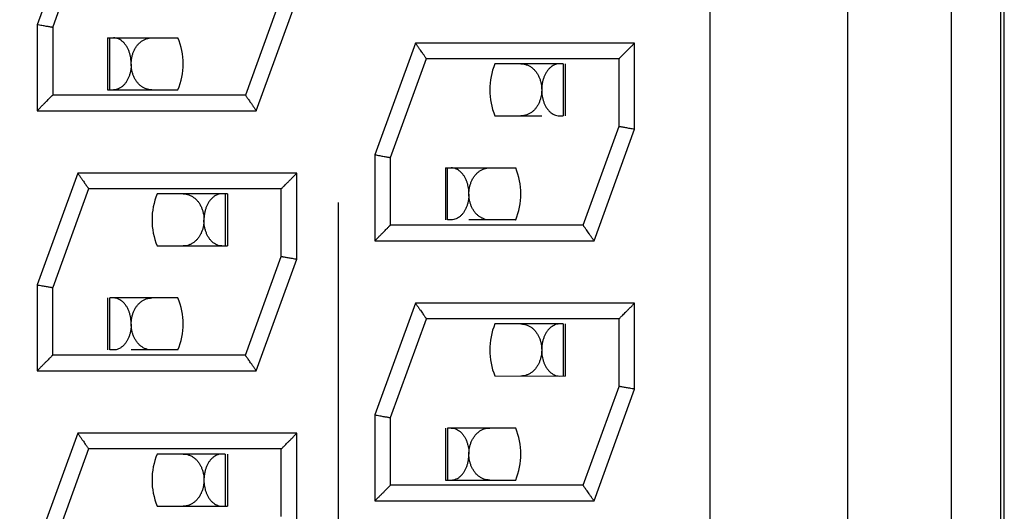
# Model space of a CAD drawing. Header units: inches. Extents: x 0 to 34, y 0 to 22.
# Tile 24 of 54: x 15.942 to 16.321, y 9.203 to 9.392. Entities that reach past the tile are written whole.
import ezdxf

# ---------------------------------------------------------------- set-up
doc = ezdxf.new("R2010")
doc.units = ezdxf.units.IN
doc.header["$LTSCALE"] = 1.87
doc.header["$MEASUREMENT"] = 0
doc.layers.get('0').update_dxf_attribs({"linetype": 'CONTINUOUS'})
doc.layers.add('DIMENSIONS', color=7, linetype='CONTINUOUS')
doc.styles.get("Standard").update_dxf_attribs({"font": 'txt', "width": 0.8})
doc.dimstyles.new('DIMSTYLE_1', dxfattribs={"dimtxt": 0.125, "dimasz": 0.18, "dimexe": 0.18, "dimexo": 0.0625, "dimgap": 0.09, "dimtad": 0, "dimtih": 1, "dimtoh": 1, "dimdec": 3, "dimlfac": 0.5, "dimzin": 4, "dimdsep": 46, "dimtxsty": 'STANDARD', "dimblk": '_FILLED', "dimblk1": '_FILLED', "dimblk2": '_FILLED', "dimcen": 0.09, "dimadec": 0, "dimazin": 0, "dimtp": 0.01, "dimtm": 0.01, "dimtfac": 1, "dimtdec": 3, "dimtofl": 0, "dimtmove": 0, "dimatfit": 3, "dimldrblk": '_FILLED', "dimfxl": 1, "dimtolj": 1, "dimtzin": 4, "dimarcsym": 0})

# ---------------------------------------------------------------- blocks, each defined once
blk = doc.blocks.new('*D0')
at = {"layer": 'DIMENSIONS', "color": 2, "linetype": 'CONTINUOUS'}
blk.add_line((16.0643159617, 9.3218865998), (16.0643159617, 5.3132419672), dxfattribs=at)
at = {"layer": 'DIMENSIONS', "color": 2, "linetype": 'CONTINUOUS', "width": 0.8}
for s, p in [(']', (16.1268159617, 5.1507419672)), ('2.37', (16.1268159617, 4.7507419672)), ('[', (16.1268159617, 4.6507419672)), ('.094', (16.1268159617, 4.1257419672))]:
    blk.add_text(s, height=0.125, rotation=90, dxfattribs=at).set_placement(p)
blk = doc.blocks.new('_FILLED')
at = {"color": 0, "linetype": 'BYBLOCK'}
blk.add_solid([(0, 0), (-1, 0.1736111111), (-1, -0.1736111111)], dxfattribs=at)
blk = doc.blocks.new('*D8')
at = {"layer": 'DIMENSIONS', "color": 2, "linetype": 'CONTINUOUS'}
blk.add_line((16.0636159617, 7.0192982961), (14.5858159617, 7.0192982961), dxfattribs=at)
at = {"layer": 'DIMENSIONS', "color": 2, "linetype": 'CONTINUOUS', "width": 0.8}
for s, p in [('[', (13.7233159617, 6.9567982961)), (']', (14.4233159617, 6.9567982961)), ('4.213', (13.0983159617, 6.9567982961)), ('107.01', (13.8233159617, 6.9567982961))]:
    blk.add_text(s, height=0.125, dxfattribs=at).set_placement(p)

msp = doc.modelspace()

# ---------------------------------------------------------------- linework, layer by layer
at = {"color": 7, "linetype": 'CONTINUOUS'}
for p, q in [((16.2074927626, 10.0311973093), (16.2074927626, 9.0091973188)), ((16.2604927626, 10.0322075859), (16.2604927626, 9.0082075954)), ((16.3207962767, 9.0072982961), (16.3207962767, 10.0312982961)), ((16.3004927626, 9.0982655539), (16.3004927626, 9.942265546)), ((16.3194927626, 9.0982655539), (16.3194927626, 9.942265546)), ((15.9641223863, 9.4332000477), (15.9484927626, 9.39025801)), ((15.9544905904, 9.3891948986), (15.9683292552, 9.4272163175)), ((16.0424927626, 9.4012008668), (16.0286618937, 9.3632008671)), ((16.032863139, 9.3572000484), (16.0484927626, 9.4001420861)), ((15.9484927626, 9.39025801), (15.9484927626, 9.3572000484)), ((15.9544927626, 9.3892008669), (15.9544748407, 9.3892039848)), ((15.9544927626, 9.3892008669), (15.9544927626, 9.3632008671)), ((15.9756364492, 9.3852086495), (16.0027191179, 9.3852113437)), ((15.9756364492, 9.3852086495), (15.9756364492, 9.3652086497)), ((15.9765131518, 9.3652077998), (15.9765131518, 9.3852077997)), ((16.0941223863, 9.3832000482), (16.0784927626, 9.3402580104)), ((16.1784927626, 9.3832000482), (16.0941223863, 9.3832000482)), ((16.1784927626, 9.3501420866), (16.1784927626, 9.3832000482)), ((16.0844905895, 9.3391948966), (16.0983292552, 9.3772163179)), ((16.1725146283, 9.3772008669), (16.098307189, 9.3772008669)), ((16.0983236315, 9.377200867), (16.0983161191, 9.3772122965)), ((16.1725034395, 9.3772116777), (16.1724927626, 9.377200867)), ((16.1724927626, 9.3512008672), (16.1724927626, 9.377200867)), ((16.1509247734, 9.3752077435), (16.1247195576, 9.3752112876)), ((16.1509247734, 9.3752077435), (16.1509247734, 9.3552077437)), ((16.151801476, 9.3752085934), (16.151801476, 9.3552085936)), ((16.0286618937, 9.3632008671), (15.9544927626, 9.3632008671)), ((15.9756364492, 9.3652086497), (16.0026755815, 9.3652110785)), ((16.0026755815, 9.3652110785), (16.0027183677, 9.3652113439)), ((15.9484927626, 9.3572000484), (16.032863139, 9.3572000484)), ((16.1247188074, 9.3552112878), (16.1427186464, 9.3552074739)), ((16.1495705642, 9.355207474), (16.1509247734, 9.3552077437)), ((16.1586618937, 9.3132008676), (16.1724927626, 9.3512008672)), ((16.162863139, 9.3072000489), (16.1784927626, 9.3501420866)), ((16.0784927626, 9.3402580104), (16.0784927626, 9.3072000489)), ((16.0844748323, 9.3392039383), (16.0844927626, 9.3392008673)), ((16.0844927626, 9.3132008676), (16.0844927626, 9.3392008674)), ((16.1056364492, 9.3352085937), (16.1327191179, 9.335211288)), ((16.1056364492, 9.3352085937), (16.1056364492, 9.3152085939)), ((16.1065131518, 9.3152077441), (16.1065131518, 9.3352077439)), ((15.9641223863, 9.3332000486), (15.9484927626, 9.2902580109)), ((16.0484927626, 9.3332000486), (15.9641223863, 9.3332000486)), ((16.0484927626, 9.300142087), (16.0484927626, 9.3332000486)), ((15.9683236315, 9.3272008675), (15.9544927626, 9.2892008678)), ((16.0425146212, 9.3272008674), (15.9683071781, 9.3272008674)), ((15.9683154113, 9.3272118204), (15.9683236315, 9.3272008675)), ((16.021801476, 9.3252086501), (15.9947195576, 9.3252113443)), ((16.0209247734, 9.3252078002), (16.0209247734, 9.3052078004)), ((16.021801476, 9.3252086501), (16.021801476, 9.3052086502)), ((16.0424927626, 9.3272008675), (16.042503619, 9.3272114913)), ((16.0424927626, 9.3012008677), (16.0424927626, 9.3272008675)), ((16.1586618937, 9.3132008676), (16.0844927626, 9.3132008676)), ((16.107867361, 9.3152074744), (16.1065131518, 9.3152077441)), ((16.1326755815, 9.3152110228), (16.1147192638, 9.3152074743)), ((16.1326755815, 9.3152110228), (16.1327183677, 9.3152112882)), ((15.9947188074, 9.3052113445), (16.021801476, 9.3052086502)), ((16.0784927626, 9.3072000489), (16.162863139, 9.3072000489)), ((16.0286618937, 9.2632008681), (16.0424927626, 9.3012008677)), ((16.032863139, 9.2572000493), (16.0484927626, 9.300142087)), ((15.9484927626, 9.2902580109), (15.9484927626, 9.2572000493)), ((15.9544748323, 9.2892039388), (15.9544927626, 9.2892008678)), ((15.9544927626, 9.2632008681), (15.9544927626, 9.2892008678)), ((15.9756364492, 9.2852086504), (15.9756364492, 9.2652086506)), ((16.0027191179, 9.2852113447), (15.9765131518, 9.2852078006)), ((15.9765131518, 9.2652078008), (15.9765131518, 9.2852078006)), ((16.0941223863, 9.2832000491), (16.0784927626, 9.2402580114)), ((16.1784927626, 9.2832000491), (16.0941223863, 9.2832000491)), ((16.1784927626, 9.2501420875), (16.1784927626, 9.2832000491)), ((16.0844905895, 9.2391948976), (16.0983292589, 9.277216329)), ((16.1725146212, 9.2772008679), (16.0983071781, 9.2772008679)), ((16.0983154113, 9.2772118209), (16.0983236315, 9.2772008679)), ((16.1509247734, 9.2752077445), (16.1247195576, 9.2752112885)), ((16.1509247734, 9.2752077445), (16.1509247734, 9.2552077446)), ((16.151801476, 9.2752085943), (16.151801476, 9.2552085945)), ((16.1724927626, 9.2772008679), (16.172503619, 9.2772114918)), ((16.1724927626, 9.2512008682), (16.1724927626, 9.2772008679)), ((16.0286618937, 9.2632008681), (15.9544927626, 9.2632008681)), ((15.977867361, 9.2652075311), (15.9765131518, 9.2652078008)), ((16.0026755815, 9.2652110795), (15.9847189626, 9.265207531)), ((16.0026755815, 9.2652110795), (16.0027183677, 9.2652113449)), ((15.9484927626, 9.2572000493), (16.032863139, 9.2572000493)), ((16.1247188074, 9.2552112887), (16.151801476, 9.2552085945)), ((16.1586618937, 9.2132008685), (16.1724927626, 9.2512008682)), ((16.162863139, 9.2072000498), (16.1784927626, 9.2501420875)), ((16.0784927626, 9.2402580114), (16.0784927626, 9.2072000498)), ((16.0844748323, 9.2392039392), (16.0844927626, 9.2392008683)), ((16.0844927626, 9.2132008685), (16.0844927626, 9.2392008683)), ((15.9641223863, 9.2332000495), (15.9484927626, 9.1902580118)), ((16.0484927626, 9.2332000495), (15.9641223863, 9.2332000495)), ((16.0484927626, 9.200142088), (16.0484927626, 9.2332000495)), ((16.1056364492, 9.2352085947), (16.1056364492, 9.2152085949)), ((16.1327191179, 9.2352112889), (16.1065131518, 9.2352077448)), ((16.1065131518, 9.2352077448), (16.1065131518, 9.215207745)), ((15.9683236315, 9.2272008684), (15.9544927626, 9.1892008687)), ((16.0425146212, 9.2272008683), (15.9683071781, 9.2272008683)), ((15.9683154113, 9.2272118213), (15.9683236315, 9.2272008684)), ((16.0209247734, 9.2252078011), (15.9947195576, 9.2252113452)), ((16.0209247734, 9.2252078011), (16.0209247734, 9.2052078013)), ((16.021801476, 9.225208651), (16.021801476, 9.2052086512)), ((16.0424927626, 9.2272008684), (16.042503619, 9.2272114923)), ((16.0424927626, 9.2012008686), (16.0424927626, 9.2272008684)), ((16.1056364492, 9.2152085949), (16.1326755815, 9.2152110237)), ((16.1326755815, 9.2152110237), (16.1327183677, 9.2152112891)), ((16.1586618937, 9.2132008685), (16.0844927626, 9.2132008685)), ((16.0784927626, 9.2072000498), (16.162863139, 9.2072000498)), ((15.9947188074, 9.2052113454), (16.021801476, 9.2052086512))]:
    msp.add_line(p, q, dxfattribs=at)
for centre, start, end in [((15.9787189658, 9.375212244), 337.3779875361, 22.6177170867), ((16.1487189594, 9.3652103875), 157.3779875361, 202.6177170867), ((16.1087189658, 9.3252121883), 337.3779875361, 22.6177170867), ((16.0187189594, 9.3152104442), 157.3779875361, 202.6177170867), ((15.9787189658, 9.275212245), 337.3779875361, 22.6177170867), ((16.1487189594, 9.2652103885), 157.3779875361, 202.6177170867), ((16.1087189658, 9.2252121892), 337.3779875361, 22.6177170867), ((16.0187189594, 9.2152104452), 157.3779875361, 202.6177170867)]:
    msp.add_arc(centre, 0.026, start, end, dxfattribs=at)
for points, knots in [([(15.9544748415, 9.3892039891), (15.9544568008, 9.3892071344), (15.9543661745, 9.389222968), (15.9541565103, 9.3892599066), (15.9538025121, 9.3893221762), (15.9533167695, 9.3894077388), (15.9527107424, 9.3895144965), (15.9520011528, 9.3896395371), (15.9512055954, 9.3897797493), (15.9503420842, 9.3899319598), (15.9494297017, 9.3900928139), (15.9488076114, 9.3902024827), (15.9484928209, 9.3902579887)], [0, 0, 0, 0, 0.0090445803, 0.0454379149, 0.1051468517, 0.1865668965, 0.2890372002, 0.4090693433, 0.542429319, 0.6880148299, 0.8421281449, 1, 1, 1, 1]), ([(15.9829765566, 9.3818694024), (15.9827768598, 9.382195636), (15.982347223, 9.382813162), (15.9815998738, 9.3836299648), (15.9807675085, 9.3843029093), (15.9798577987, 9.3848117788), (15.9788823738, 9.3851335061), (15.9782044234, 9.3852074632), (15.977867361, 9.3852075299)], [0, 0, 0, 0, 0.179976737, 0.3532522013, 0.5195116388, 0.6818209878, 0.8413071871, 1, 1, 1, 1]), ([(15.9875813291, 9.3829310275), (15.987857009, 9.3832175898), (15.988445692, 9.3837491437), (15.989434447, 9.3843980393), (15.990497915, 9.3848688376), (15.9915971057, 9.3851470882), (15.9923398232, 9.3852074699), (15.9927039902, 9.3852075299)], [0, 0, 0, 0, 0.2070394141, 0.4118243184, 0.6137027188, 0.8102290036, 1, 1, 1, 1]), ([(15.9847189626, 9.3751419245), (15.9847206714, 9.375530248), (15.9846928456, 9.376309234), (15.984557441, 9.3774708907), (15.9843248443, 9.3786212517), (15.9839909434, 9.3797495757), (15.9835501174, 9.3808422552), (15.9831808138, 9.3815357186), (15.9829765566, 9.3818694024)], [0, 0, 0, 0, 0.1656292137, 0.3320476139, 0.4982957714, 0.6655962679, 0.8332311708, 1, 1, 1, 1]), ([(15.9858294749, 9.3803462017), (15.9859268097, 9.3805537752), (15.9862172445, 9.3811249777), (15.9867769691, 9.382010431), (15.9873005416, 9.382639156), (15.9875813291, 9.3829310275)], [0, 0, 0, 0, 0.2193106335, 0.6126821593, 1, 1, 1, 1]), ([(16.0983157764, 9.377212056), (16.0983074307, 9.3772239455), (16.0982642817, 9.3772854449), (16.0981609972, 9.3774329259), (16.0979809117, 9.3776899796), (16.0977261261, 9.3780537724), (16.0973975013, 9.3785229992), (16.0969975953, 9.3790940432), (16.0965315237, 9.3797595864), (16.0960034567, 9.3805136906), (16.0954183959, 9.3813491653), (16.0947846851, 9.3822543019), (16.0943467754, 9.3828793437), (16.0941223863, 9.3831998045)], [0, 0, 0, 0, 0.0059614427, 0.0308312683, 0.0738912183, 0.134766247, 0.2131024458, 0.3089874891, 0.4208695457, 0.5465485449, 0.6867984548, 0.8394508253, 1, 1, 1, 1]), ([(16.1784927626, 9.3831998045), (16.1781576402, 9.3828646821), (16.1775057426, 9.3822131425), (16.1765636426, 9.3812709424), (16.1756979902, 9.3804053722), (16.1749259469, 9.3796333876), (16.1742590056, 9.3789665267), (16.1737037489, 9.3784113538), (16.1732618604, 9.3779695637), (16.1729300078, 9.3776377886), (16.1727006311, 9.3774085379), (16.1725699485, 9.3772778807), (16.1725145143, 9.3772225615), (16.1725035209, 9.3772115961)], [0, 0, 0, 0, 0.1678766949, 0.3264727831, 0.4719619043, 0.6014972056, 0.713206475, 0.8060402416, 0.8796272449, 0.9345420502, 0.9722595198, 0.9944999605, 1, 1, 1, 1]), ([(15.9847192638, 9.3751419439), (15.9847173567, 9.3755273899), (15.9847488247, 9.3763130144), (15.984906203, 9.3774950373), (15.9851835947, 9.3786825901), (15.985511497, 9.3796319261), (15.9857510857, 9.3801790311), (15.9858294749, 9.3803462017)], [0, 0, 0, 0, 0.2156406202, 0.4391723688, 0.6661593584, 0.8967622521, 1, 1, 1, 1]), ([(15.9847189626, 9.3751419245), (15.9847172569, 9.3747543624), (15.9846822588, 9.3739671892), (15.9845326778, 9.3727847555), (15.9842793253, 9.3716091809), (15.9839234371, 9.3704736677), (15.9834687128, 9.3694012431), (15.983096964, 9.3687309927), (15.9828941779, 9.368411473)], [0, 0, 0, 0, 0.1646831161, 0.3343961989, 0.5058714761, 0.6749886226, 0.8392894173, 1, 1, 1, 1]), ([(15.9927019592, 9.36520753), (15.9923108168, 9.3652075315), (15.9915325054, 9.365275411), (15.9904071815, 9.3655769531), (15.9893536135, 9.3660613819), (15.9883860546, 9.3667117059), (15.9875157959, 9.3675100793), (15.9867540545, 9.3684348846), (15.9861104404, 9.3694596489), (15.9855907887, 9.3705547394), (15.985195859, 9.3716903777), (15.9849205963, 9.3728442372), (15.9848115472, 9.3736208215), (15.9847751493, 9.3740082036)], [0, 0, 0, 0, 0.0903518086, 0.1793757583, 0.2678492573, 0.3569860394, 0.4475893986, 0.5396981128, 0.6329250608, 0.7264182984, 0.8191000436, 0.9101610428, 1, 1, 1, 1]), ([(16.1347348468, 9.3752074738), (16.1351368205, 9.375207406), (16.1359360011, 9.3751356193), (16.1370877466, 9.3748180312), (16.13815716, 9.3743120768), (16.1391313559, 9.3736389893), (16.1400017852, 9.3728185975), (16.1407591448, 9.3718726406), (16.1413924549, 9.3708325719), (16.1418974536, 9.369731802), (16.1422770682, 9.3685984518), (16.1425391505, 9.3674483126), (16.142640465, 9.3666741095), (16.1426732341, 9.366286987)], [0, 0, 0, 0, 0.0920050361, 0.1824806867, 0.2721025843, 0.3614981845, 0.4524050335, 0.54490686, 0.6380254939, 0.7304224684, 0.8215287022, 0.9111159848, 1, 1, 1, 1]), ([(16.1495705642, 9.3752074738), (16.1492312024, 9.3752074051), (16.1485520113, 9.3751327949), (16.1475794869, 9.3748109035), (16.1466791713, 9.3743078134), (16.1458581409, 9.3736475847), (16.1451200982, 9.3728485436), (16.1444711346, 9.3719280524), (16.1439203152, 9.3709109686), (16.1434706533, 9.36981827), (16.143124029, 9.3686695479), (16.1428822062, 9.3674879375), (16.1427892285, 9.3666891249), (16.1427594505, 9.3662916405)], [0, 0, 0, 0, 0.08307352, 0.1657277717, 0.2491833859, 0.3341800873, 0.4225909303, 0.5145946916, 0.6091703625, 0.7051466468, 0.8033539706, 0.9024600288, 1, 1, 1, 1]), ([(15.9828941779, 9.368411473), (15.9826967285, 9.3681003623), (15.9822723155, 9.3675096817), (15.9815369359, 9.366726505), (15.980719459, 9.3660802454), (15.97982764, 9.3655909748), (15.9791899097, 9.3653835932), (15.9788652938, 9.3653139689)], [0, 0, 0, 0, 0.2119667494, 0.4175916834, 0.6163702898, 0.8093222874, 1, 1, 1, 1]), ([(15.9484927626, 9.357200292), (15.9488278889, 9.3575354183), (15.949479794, 9.3581869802), (15.9504218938, 9.3591292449), (15.9512875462, 9.3599949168), (15.9520595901, 9.3607670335), (15.9527265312, 9.3614340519), (15.9532817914, 9.3619893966), (15.9537236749, 9.3624313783), (15.9540555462, 9.3627633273), (15.9542848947, 9.3629928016), (15.9544192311, 9.3631271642), (15.95447819, 9.3631862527), (15.9544927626, 9.3632008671)], [0, 0, 0, 0, 0.1675551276, 0.325851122, 0.4710685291, 0.6003654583, 0.7118727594, 0.8045424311, 0.8780033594, 0.9328284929, 0.9704895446, 0.9927035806, 1, 1, 1, 1]), ([(16.0286618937, 9.3632008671), (16.0286728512, 9.3631851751), (16.0287185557, 9.3631197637), (16.0288245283, 9.3629683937), (16.0290045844, 9.3627111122), (16.0292593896, 9.3623471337), (16.0295880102, 9.361877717), (16.0299879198, 9.3613065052), (16.0304539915, 9.3606408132), (16.0309820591, 9.3598865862), (16.0315671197, 9.359051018), (16.0322008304, 9.3581458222), (16.0326387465, 9.3575207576), (16.032863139, 9.357200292)], [0, 0, 0, 0, 0.0078384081, 0.0326808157, 0.0756759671, 0.1364486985, 0.2146453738, 0.3103531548, 0.4220227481, 0.5474580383, 0.6874311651, 0.8397774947, 1, 1, 1, 1]), ([(16.1427186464, 9.3651402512), (16.1427166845, 9.3647619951), (16.1426788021, 9.3639946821), (16.1425168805, 9.3628432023), (16.1422414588, 9.3616895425), (16.1418463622, 9.3605539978), (16.1414999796, 9.3598243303), (16.1413050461, 9.3594693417)], [0, 0, 0, 0, 0.1922826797, 0.3899267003, 0.5902866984, 0.7942519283, 1, 1, 1, 1]), ([(16.1427189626, 9.3651402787), (16.1427207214, 9.364750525), (16.1427557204, 9.363969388), (16.1429024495, 9.3628068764), (16.1431461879, 9.3616608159), (16.1434891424, 9.3605448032), (16.1439341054, 9.3594738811), (16.1443023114, 9.3587978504), (16.1445043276, 9.3584740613)], [0, 0, 0, 0, 0.1674049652, 0.3354175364, 0.502732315, 0.6700341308, 0.8361773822, 1, 1, 1, 1]), ([(16.1413050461, 9.3594693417), (16.1411106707, 9.3591153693), (16.14068277, 9.3584342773), (16.1401710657, 9.3578131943), (16.1398963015, 9.3575237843)], [0, 0, 0, 0, 0.5030232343, 1, 1, 1, 1]), ([(16.1445043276, 9.3584740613), (16.1447020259, 9.3581571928), (16.1451282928, 9.3575545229), (16.1458699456, 9.3567541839), (16.1466971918, 9.3560933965), (16.1475994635, 9.3555948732), (16.1482442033, 9.3553844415), (16.148571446, 9.3553141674)], [0, 0, 0, 0, 0.2118932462, 0.4179805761, 0.6173885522, 0.8104131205, 1, 1, 1, 1]), ([(16.1398963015, 9.3575237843), (16.139626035, 9.3572391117), (16.1390506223, 9.3567113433), (16.1380830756, 9.3560611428), (16.1370295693, 9.3555768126), (16.136283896, 9.3553770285), (16.1359038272, 9.3553098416)], [0, 0, 0, 0, 0.2536299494, 0.5031418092, 0.7508035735, 1, 1, 1, 1]), ([(16.1724927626, 9.3512008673), (16.1725167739, 9.3511965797), (16.1726133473, 9.3511793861), (16.1728290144, 9.3511413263), (16.1731830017, 9.351078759), (16.1736687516, 9.3509930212), (16.1742747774, 9.3508860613), (16.1749843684, 9.3507608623), (16.175779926, 9.3506205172), (16.1766434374, 9.3504682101), (16.17755582, 9.3503072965), (16.1781779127, 9.3501976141), (16.1784927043, 9.3501421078)], [0, 0, 0, 0, 0.0120101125, 0.0483002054, 0.1078348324, 0.1890142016, 0.291179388, 0.4108523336, 0.5438117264, 0.6889585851, 0.8426062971, 1, 1, 1, 1]), ([(16.0784926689, 9.3402580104), (16.0788073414, 9.3402025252), (16.0794290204, 9.340092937), (16.0803405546, 9.3399322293), (16.0812036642, 9.3397800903), (16.0819994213, 9.3396398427), (16.0827094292, 9.3395147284), (16.0833154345, 9.3394079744), (16.0838012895, 9.339322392), (16.0841557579, 9.3392600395), (16.0843660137, 9.3392229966), (16.084456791, 9.3392071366), (16.0844748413, 9.3392039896)], [0, 0, 0, 0, 0.1578087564, 0.3117703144, 0.4571339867, 0.5906551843, 0.7108380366, 0.8131972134, 0.8945590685, 0.9544875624, 0.9909508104, 1, 1, 1, 1]), ([(16.1129765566, 9.3318693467), (16.1127768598, 9.3321955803), (16.112347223, 9.3328131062), (16.1115998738, 9.333629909), (16.1107675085, 9.3343028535), (16.1098577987, 9.334811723), (16.1088823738, 9.3351334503), (16.1082044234, 9.3352074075), (16.107867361, 9.3352074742)], [0, 0, 0, 0, 0.179976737, 0.3532522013, 0.5195116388, 0.6818209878, 0.8413071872, 1, 1, 1, 1]), ([(16.1175813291, 9.3329309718), (16.117857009, 9.333217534), (16.118445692, 9.333749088), (16.119434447, 9.3343979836), (16.120497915, 9.3348687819), (16.1215971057, 9.3351470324), (16.1223398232, 9.3352074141), (16.1227039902, 9.3352074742)], [0, 0, 0, 0, 0.2070394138, 0.4118243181, 0.6137027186, 0.8102290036, 1, 1, 1, 1]), ([(15.9641224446, 9.3332000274), (15.9643470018, 9.3328793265), (15.9647850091, 9.3322537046), (15.9654191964, 9.331348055), (15.9660044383, 9.3305122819), (15.9665325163, 9.3297581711), (15.966998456, 9.3290928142), (15.9673982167, 9.3285219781), (15.9677266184, 9.32805307), (15.9679811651, 9.3276896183), (15.9681610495, 9.3274328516), (15.9682642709, 9.3272854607), (15.9683074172, 9.3272239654), (15.9683157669, 9.32721207)], [0, 0, 0, 0, 0.1606664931, 0.3134139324, 0.4537278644, 0.5793831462, 0.6912228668, 0.7870742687, 0.8653771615, 0.9261552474, 0.9691712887, 0.9940357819, 1, 1, 1, 1]), ([(16.0425035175, 9.3272115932), (16.0425145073, 9.327222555), (16.0425699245, 9.3272778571), (16.0427005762, 9.3274084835), (16.0429299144, 9.3276376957), (16.0432617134, 9.3279694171), (16.0437035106, 9.328411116), (16.0442586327, 9.3289661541), (16.0449254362, 9.3296328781), (16.0456974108, 9.3304047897), (16.04656311, 9.331270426), (16.0475055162, 9.3322128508), (16.0481575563, 9.3328647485), (16.0484928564, 9.3332000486)], [0, 0, 0, 0, 0.0054981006, 0.0277311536, 0.0654405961, 0.1203482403, 0.1939187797, 0.2867241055, 0.3984028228, 0.5279187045, 0.6734111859, 0.8320391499, 1, 1, 1, 1]), ([(16.1147189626, 9.3251418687), (16.1147206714, 9.3255301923), (16.1146928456, 9.3263091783), (16.114557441, 9.3274708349), (16.1143248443, 9.3286211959), (16.1139909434, 9.32974952), (16.1135501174, 9.3308421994), (16.1131808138, 9.3315356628), (16.1129765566, 9.3318693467)], [0, 0, 0, 0, 0.1656292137, 0.3320476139, 0.4982957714, 0.6655962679, 0.8332311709, 1, 1, 1, 1]), ([(16.1158294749, 9.330346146), (16.1159268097, 9.3305537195), (16.1162172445, 9.331124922), (16.1167769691, 9.3320103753), (16.1173005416, 9.3326391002), (16.1175813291, 9.3329309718)], [0, 0, 0, 0, 0.21931064, 0.6126821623, 1, 1, 1, 1]), ([(16.1147192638, 9.3251418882), (16.1147173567, 9.3255273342), (16.1147488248, 9.3263129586), (16.114906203, 9.3274949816), (16.1151835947, 9.3286825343), (16.115511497, 9.3296318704), (16.1157510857, 9.3301789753), (16.1158294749, 9.330346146)], [0, 0, 0, 0, 0.2156406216, 0.4391723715, 0.6661593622, 0.8967622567, 1, 1, 1, 1]), ([(16.0047348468, 9.3252075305), (16.0050999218, 9.3252074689), (16.0058449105, 9.3251467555), (16.0069474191, 9.324866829), (16.0080133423, 9.3243933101), (16.0090025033, 9.3237418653), (16.0098909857, 9.3229370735), (16.0106669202, 9.3220029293), (16.0113230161, 9.3209630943), (16.0118533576, 9.3198453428), (16.0122554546, 9.3186799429), (16.0125324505, 9.3174924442), (16.0126386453, 9.3166928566), (16.012672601, 9.3162944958)], [0, 0, 0, 0, 0.0836056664, 0.1702818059, 0.2593008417, 0.3494413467, 0.4403773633, 0.5328429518, 0.6266906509, 0.7212176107, 0.8155447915, 0.9084818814, 1, 1, 1, 1]), ([(16.0195705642, 9.3252075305), (16.0192312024, 9.3252074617), (16.0185520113, 9.3251328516), (16.0175794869, 9.3248109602), (16.0166791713, 9.3243078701), (16.0158581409, 9.3236476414), (16.0151200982, 9.3228486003), (16.0144711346, 9.3219281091), (16.0139203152, 9.3209110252), (16.0134706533, 9.3198183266), (16.013124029, 9.3186696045), (16.0128822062, 9.3174879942), (16.0127892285, 9.3166891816), (16.0127594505, 9.3162916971)], [0, 0, 0, 0, 0.08307352, 0.1657277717, 0.2491833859, 0.3341800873, 0.4225909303, 0.5145946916, 0.6091703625, 0.7051466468, 0.8033539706, 0.9024600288, 1, 1, 1, 1]), ([(16.1147189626, 9.3251418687), (16.1147172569, 9.3247543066), (16.1146822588, 9.3239671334), (16.1145326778, 9.3227846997), (16.1142793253, 9.3216091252), (16.1139234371, 9.320473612), (16.1134687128, 9.3194011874), (16.113096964, 9.318730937), (16.1128941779, 9.3184114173)], [0, 0, 0, 0, 0.1646831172, 0.3343961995, 0.5058714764, 0.6749886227, 0.8392894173, 1, 1, 1, 1]), ([(16.1227019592, 9.3152074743), (16.1223108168, 9.3152074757), (16.1215325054, 9.3152753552), (16.1204071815, 9.3155768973), (16.1193536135, 9.3160613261), (16.1183860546, 9.3167116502), (16.1175157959, 9.3175100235), (16.1167540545, 9.3184348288), (16.1161104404, 9.3194595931), (16.1155907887, 9.3205546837), (16.115195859, 9.3216903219), (16.1149205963, 9.3228441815), (16.1148115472, 9.3236207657), (16.1147751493, 9.3240081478)], [0, 0, 0, 0, 0.0903518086, 0.1793757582, 0.2678492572, 0.3569860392, 0.4475893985, 0.5396981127, 0.6329250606, 0.7264182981, 0.8191000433, 0.9101610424, 1, 1, 1, 1]), ([(16.1128941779, 9.3184114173), (16.1126967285, 9.3181003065), (16.1122723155, 9.3175096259), (16.1115369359, 9.3167264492), (16.110719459, 9.3160801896), (16.10982764, 9.315590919), (16.1091899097, 9.3153835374), (16.1088652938, 9.3153139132)], [0, 0, 0, 0, 0.2119667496, 0.4175916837, 0.6163702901, 0.8093222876, 1, 1, 1, 1]), ([(16.0127186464, 9.3151403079), (16.0127166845, 9.3147620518), (16.0126788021, 9.3139947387), (16.0125168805, 9.312843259), (16.0122414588, 9.3116895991), (16.0118463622, 9.3105540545), (16.0114999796, 9.309824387), (16.0113050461, 9.3094693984)], [0, 0, 0, 0, 0.1922826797, 0.3899267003, 0.5902866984, 0.7942519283, 1, 1, 1, 1]), ([(16.0195696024, 9.3052075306), (16.0192354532, 9.305207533), (16.0185679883, 9.3052795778), (16.0176106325, 9.3055908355), (16.0167189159, 9.3060799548), (16.0159015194, 9.3067260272), (16.0151662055, 9.3075089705), (16.0145205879, 9.3084072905), (16.0139698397, 9.3093999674), (16.0135150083, 9.3104722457), (16.0131589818, 9.3116077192), (16.0129054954, 9.3127832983), (16.0128045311, 9.3135807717), (16.0127707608, 9.3139788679)], [0, 0, 0, 0, 0.082773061, 0.1648193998, 0.2478466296, 0.3333841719, 0.4218590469, 0.5130608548, 0.6067278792, 0.7024982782, 0.801100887, 0.9010670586, 1, 1, 1, 1]), ([(16.0784927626, 9.3072002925), (16.0788278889, 9.3075354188), (16.079479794, 9.3081869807), (16.0804218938, 9.3091292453), (16.0812875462, 9.3099949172), (16.0820595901, 9.3107670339), (16.0827265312, 9.3114340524), (16.0832817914, 9.311989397), (16.0837236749, 9.3124313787), (16.0840555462, 9.3127633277), (16.0842848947, 9.3129928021), (16.0844192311, 9.3131271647), (16.08447819, 9.3131862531), (16.0844927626, 9.3132008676)], [0, 0, 0, 0, 0.1675551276, 0.325851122, 0.4710685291, 0.6003654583, 0.7118727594, 0.8045424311, 0.8780033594, 0.9328284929, 0.9704895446, 0.9927035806, 1, 1, 1, 1]), ([(16.1628630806, 9.3072000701), (16.1626385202, 9.3075207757), (16.1622005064, 9.3081464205), (16.1615663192, 9.3090521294), (16.1609810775, 9.3098879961), (16.1604529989, 9.3106422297), (16.159987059, 9.3113077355), (16.1595872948, 9.3118787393), (16.1592588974, 9.3123478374), (16.159004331, 9.3127114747), (16.158824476, 9.3129684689), (16.1587185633, 9.3131197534), (16.1586728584, 9.3131851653), (16.1586618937, 9.3132008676)], [0, 0, 0, 0, 0.1603392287, 0.3127801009, 0.4528168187, 0.5782281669, 0.6898552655, 0.7855292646, 0.8636925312, 0.9243683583, 0.9673195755, 0.9921565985, 1, 1, 1, 1]), ([(16.0113050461, 9.3094693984), (16.0111106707, 9.309115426), (16.01068277, 9.308434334), (16.0101710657, 9.307813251), (16.0098963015, 9.307523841)], [0, 0, 0, 0, 0.5030232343, 1, 1, 1, 1]), ([(16.0098963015, 9.307523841), (16.009626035, 9.3072391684), (16.0090506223, 9.3067114), (16.0080830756, 9.3060611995), (16.0070295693, 9.3055768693), (16.006283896, 9.3053770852), (16.0059038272, 9.3053098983)], [0, 0, 0, 0, 0.2536299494, 0.5031418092, 0.7508035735, 1, 1, 1, 1]), ([(16.0424927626, 9.3012008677), (16.0425167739, 9.3011965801), (16.0426133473, 9.3011793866), (16.0428290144, 9.3011413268), (16.0431830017, 9.3010787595), (16.0436687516, 9.3009930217), (16.0442747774, 9.3008860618), (16.0449843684, 9.3007608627), (16.045779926, 9.3006205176), (16.0466434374, 9.3004682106), (16.04755582, 9.300307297), (16.0481779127, 9.3001976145), (16.0484927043, 9.3001421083)], [0, 0, 0, 0, 0.0120101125, 0.0483002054, 0.1078348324, 0.1890142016, 0.291179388, 0.4108523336, 0.5438117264, 0.6889585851, 0.8426062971, 1, 1, 1, 1]), ([(15.9484926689, 9.2902580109), (15.9488073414, 9.2902025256), (15.9494290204, 9.2900929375), (15.9503405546, 9.2899322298), (15.9512036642, 9.2897800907), (15.9519994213, 9.2896398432), (15.9527094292, 9.2895147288), (15.9533154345, 9.2894079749), (15.9538012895, 9.2893223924), (15.9541557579, 9.28926004), (15.9543660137, 9.2892229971), (15.954456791, 9.289207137), (15.9544748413, 9.2892039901)], [0, 0, 0, 0, 0.1578087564, 0.3117703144, 0.4571339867, 0.5906551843, 0.7108380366, 0.8131972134, 0.8945590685, 0.9544875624, 0.9909508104, 1, 1, 1, 1]), ([(15.9829765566, 9.2818694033), (15.9827768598, 9.282195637), (15.982347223, 9.2828131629), (15.9815998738, 9.2836299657), (15.9807675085, 9.2843029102), (15.9798577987, 9.2848117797), (15.9788823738, 9.285133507), (15.9782044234, 9.2852074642), (15.977867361, 9.2852075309)], [0, 0, 0, 0, 0.179976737, 0.3532522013, 0.5195116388, 0.6818209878, 0.8413071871, 1, 1, 1, 1]), ([(15.9847189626, 9.2751419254), (15.9847206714, 9.2755302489), (15.9846928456, 9.276309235), (15.984557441, 9.2774708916), (15.9843248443, 9.2786212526), (15.9839909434, 9.2797495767), (15.9835501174, 9.2808422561), (15.9831808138, 9.2815357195), (15.9829765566, 9.2818694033)], [0, 0, 0, 0, 0.1656292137, 0.3320476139, 0.4982957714, 0.6655962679, 0.8332311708, 1, 1, 1, 1]), ([(15.9861414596, 9.2809590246), (15.9863399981, 9.281319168), (15.9867769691, 9.282010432), (15.9873005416, 9.2826391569), (15.9875813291, 9.2829310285)], [0, 0, 0, 0, 0.5038771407, 1, 1, 1, 1]), ([(15.9875813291, 9.2829310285), (15.987857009, 9.2832175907), (15.988445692, 9.2837491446), (15.989434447, 9.2843980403), (15.990497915, 9.2848688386), (15.9915971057, 9.2851470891), (15.9923398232, 9.2852074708), (15.9927039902, 9.2852075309)], [0, 0, 0, 0, 0.2070394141, 0.4118243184, 0.6137027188, 0.8102290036, 1, 1, 1, 1]), ([(16.0941224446, 9.2832000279), (16.0943470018, 9.282879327), (16.0947850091, 9.282253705), (16.0954191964, 9.2813480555), (16.0960044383, 9.2805122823), (16.0965325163, 9.2797581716), (16.096998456, 9.2790928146), (16.0973982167, 9.2785219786), (16.0977266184, 9.2780530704), (16.0979811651, 9.2776896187), (16.0981610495, 9.2774328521), (16.0982642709, 9.2772854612), (16.0983074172, 9.2772239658), (16.0983157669, 9.2772120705)], [0, 0, 0, 0, 0.1606664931, 0.3134139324, 0.4537278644, 0.5793831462, 0.6912228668, 0.7870742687, 0.8653771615, 0.9261552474, 0.9691712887, 0.9940357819, 1, 1, 1, 1]), ([(16.1725035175, 9.2772115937), (16.1725145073, 9.2772225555), (16.1725699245, 9.2772778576), (16.1727005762, 9.277408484), (16.1729299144, 9.2776376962), (16.1732617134, 9.2779694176), (16.1737035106, 9.2784111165), (16.1742586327, 9.2789661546), (16.1749254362, 9.2796328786), (16.1756974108, 9.2804047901), (16.17656311, 9.2812704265), (16.1775055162, 9.2822128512), (16.1781575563, 9.282864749), (16.1784928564, 9.2832000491)], [0, 0, 0, 0, 0.0054981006, 0.0277311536, 0.0654405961, 0.1203482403, 0.1939187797, 0.2867241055, 0.3984028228, 0.5279187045, 0.6734111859, 0.8320391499, 1, 1, 1, 1]), ([(15.9847192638, 9.2751419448), (15.9847173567, 9.2755273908), (15.9847488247, 9.2763130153), (15.984906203, 9.2774950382), (15.9851835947, 9.278682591), (15.9854511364, 9.2794571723), (15.9856071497, 9.2798389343)], [0, 0, 0, 0, 0.2404657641, 0.4897311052, 0.7428494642, 1, 1, 1, 1]), ([(15.9847189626, 9.2751419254), (15.9847172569, 9.2747543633), (15.9846822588, 9.2739671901), (15.9845326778, 9.2727847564), (15.9842793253, 9.2716091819), (15.9839234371, 9.2704736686), (15.9834687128, 9.269401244), (15.983096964, 9.2687309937), (15.9828941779, 9.268411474)], [0, 0, 0, 0, 0.1646831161, 0.3343961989, 0.5058714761, 0.6749886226, 0.8392894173, 1, 1, 1, 1]), ([(16.1347348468, 9.2752074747), (16.1351368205, 9.2752074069), (16.1359360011, 9.2751356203), (16.1370877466, 9.2748180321), (16.13815716, 9.2743120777), (16.1391313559, 9.2736389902), (16.1400017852, 9.2728185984), (16.1407591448, 9.2718726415), (16.1413924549, 9.2708325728), (16.1418974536, 9.269731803), (16.1422770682, 9.2685984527), (16.1425391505, 9.2674483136), (16.142640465, 9.2666741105), (16.1426732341, 9.2662869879)], [0, 0, 0, 0, 0.0920050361, 0.1824806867, 0.2721025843, 0.3614981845, 0.4524050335, 0.54490686, 0.6380254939, 0.7304224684, 0.8215287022, 0.9111159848, 1, 1, 1, 1]), ([(16.1495705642, 9.2752074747), (16.1492312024, 9.275207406), (16.1485520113, 9.2751327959), (16.1475794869, 9.2748109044), (16.1466791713, 9.2743078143), (16.1458581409, 9.2736475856), (16.1451200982, 9.2728485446), (16.1444711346, 9.2719280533), (16.1439203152, 9.2709109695), (16.1434706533, 9.2698182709), (16.143124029, 9.2686695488), (16.1428822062, 9.2674879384), (16.1427892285, 9.2666891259), (16.1427594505, 9.2662916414)], [0, 0, 0, 0, 0.08307352, 0.1657277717, 0.2491833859, 0.3341800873, 0.4225909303, 0.5145946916, 0.6091703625, 0.7051466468, 0.8033539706, 0.9024600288, 1, 1, 1, 1]), ([(15.9927019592, 9.265207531), (15.9923108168, 9.2652075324), (15.9915325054, 9.2652754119), (15.9904071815, 9.265576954), (15.9893536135, 9.2660613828), (15.9883860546, 9.2667117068), (15.9875157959, 9.2675100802), (15.9867540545, 9.2684348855), (15.9861104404, 9.2694596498), (15.9855907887, 9.2705547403), (15.985195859, 9.2716903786), (15.9849205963, 9.2728442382), (15.9848115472, 9.2736208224), (15.9847751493, 9.2740082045)], [0, 0, 0, 0, 0.0903518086, 0.1793757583, 0.2678492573, 0.3569860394, 0.4475893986, 0.5396981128, 0.6329250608, 0.7264182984, 0.8191000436, 0.9101610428, 1, 1, 1, 1]), ([(15.9828941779, 9.268411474), (15.9826967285, 9.2681003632), (15.9822723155, 9.2675096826), (15.9815369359, 9.2667265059), (15.980719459, 9.2660802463), (15.97982764, 9.2655909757), (15.9791899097, 9.2653835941), (15.9788652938, 9.2653139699)], [0, 0, 0, 0, 0.2119667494, 0.4175916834, 0.6163702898, 0.8093222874, 1, 1, 1, 1]), ([(15.9544927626, 9.2632008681), (15.9544781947, 9.2631862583), (15.9544192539, 9.263127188), (15.9542849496, 9.2629928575), (15.9540556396, 9.2627634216), (15.953723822, 9.2624315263), (15.9532820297, 9.2619896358), (15.9527269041, 9.2614344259), (15.9520601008, 9.2607675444), (15.9512881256, 9.2599955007), (15.9504224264, 9.2591297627), (15.9494800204, 9.2581872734), (15.9488279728, 9.2575353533), (15.9484926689, 9.2572000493)], [0, 0, 0, 0, 0.0072938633, 0.0295005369, 0.0671535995, 0.1219716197, 0.1954161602, 0.2880575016, 0.3995343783, 0.5288120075, 0.674032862, 0.832360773, 1, 1, 1, 1]), ([(16.0328630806, 9.2572000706), (16.0326385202, 9.2575207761), (16.0322005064, 9.258146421), (16.0315663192, 9.2590521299), (16.0309810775, 9.2598879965), (16.0304529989, 9.2606422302), (16.029987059, 9.261307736), (16.0295872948, 9.2618787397), (16.0292588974, 9.2623478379), (16.029004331, 9.2627114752), (16.028824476, 9.2629684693), (16.0287185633, 9.2631197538), (16.0286728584, 9.2631851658), (16.0286618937, 9.2632008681)], [0, 0, 0, 0, 0.1603392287, 0.3127801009, 0.4528168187, 0.5782281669, 0.6898552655, 0.7855292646, 0.8636925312, 0.9243683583, 0.9673195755, 0.9921565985, 1, 1, 1, 1]), ([(16.1427186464, 9.2651402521), (16.1427166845, 9.264761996), (16.1426788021, 9.263994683), (16.1425168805, 9.2628432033), (16.1422414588, 9.2616895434), (16.1418463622, 9.2605539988), (16.1414999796, 9.2598243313), (16.1413050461, 9.2594693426)], [0, 0, 0, 0, 0.1922826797, 0.3899267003, 0.5902866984, 0.7942519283, 1, 1, 1, 1]), ([(16.1427189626, 9.2651402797), (16.1427207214, 9.2647505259), (16.1427557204, 9.2639693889), (16.1429024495, 9.2628068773), (16.1431461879, 9.2616608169), (16.1434891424, 9.2605448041), (16.1439341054, 9.259473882), (16.1443023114, 9.2587978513), (16.1445043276, 9.2584740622)], [0, 0, 0, 0, 0.1674049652, 0.3354175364, 0.502732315, 0.6700341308, 0.8361773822, 1, 1, 1, 1]), ([(16.1413050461, 9.2594693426), (16.1411106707, 9.2591153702), (16.14068277, 9.2584342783), (16.1401710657, 9.2578131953), (16.1398963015, 9.2575237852)], [0, 0, 0, 0, 0.5030232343, 1, 1, 1, 1]), ([(16.1398963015, 9.2575237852), (16.139626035, 9.2572391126), (16.1390506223, 9.2567113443), (16.1380830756, 9.2560611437), (16.1370295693, 9.2555768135), (16.136283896, 9.2553770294), (16.1359038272, 9.2553098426)], [0, 0, 0, 0, 0.2536299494, 0.5031418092, 0.7508035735, 1, 1, 1, 1]), ([(16.1445043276, 9.2584740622), (16.1447020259, 9.2581571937), (16.1451282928, 9.2575545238), (16.1458699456, 9.2567541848), (16.1466971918, 9.2560933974), (16.1475994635, 9.2555948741), (16.1482442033, 9.2553844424), (16.148571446, 9.2553141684)], [0, 0, 0, 0, 0.2118932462, 0.4179805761, 0.6173885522, 0.8104131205, 1, 1, 1, 1]), ([(16.1784928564, 9.2501420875), (16.1781781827, 9.250197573), (16.1775565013, 9.2503071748), (16.176644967, 9.2504679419), (16.1757818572, 9.2506201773), (16.1749860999, 9.2507605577), (16.1742760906, 9.2508858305), (16.1736700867, 9.2509927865), (16.1731842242, 9.2510785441), (16.1728297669, 9.2511411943), (16.1726135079, 9.2511793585), (16.1725167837, 9.2511965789), (16.1724927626, 9.2512008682)], [0, 0, 0, 0, 0.1573308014, 0.3108272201, 0.4557529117, 0.5888730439, 0.70869625, 0.8107506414, 0.8918719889, 0.9516255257, 0.9879853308, 1, 1, 1, 1]), ([(16.0784926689, 9.2402580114), (16.0788073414, 9.2402025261), (16.0794290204, 9.240092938), (16.0803405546, 9.2399322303), (16.0812036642, 9.2397800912), (16.0819994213, 9.2396398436), (16.0827094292, 9.2395147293), (16.0833154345, 9.2394079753), (16.0838012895, 9.2393223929), (16.0841557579, 9.2392600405), (16.0843660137, 9.2392229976), (16.084456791, 9.2392071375), (16.0844748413, 9.2392039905)], [0, 0, 0, 0, 0.1578087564, 0.3117703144, 0.4571339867, 0.5906551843, 0.7108380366, 0.8131972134, 0.8945590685, 0.9544875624, 0.9909508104, 1, 1, 1, 1]), ([(15.9641224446, 9.2332000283), (15.9643470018, 9.2328793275), (15.9647850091, 9.2322537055), (15.9654191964, 9.2313480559), (15.9660044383, 9.2305122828), (15.9665325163, 9.2297581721), (15.966998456, 9.2290928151), (15.9673982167, 9.2285219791), (15.9677266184, 9.2280530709), (15.9679811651, 9.2276896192), (15.9681610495, 9.2274328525), (15.9682642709, 9.2272854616), (15.9683074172, 9.2272239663), (15.9683157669, 9.227212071)], [0, 0, 0, 0, 0.1606664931, 0.3134139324, 0.4537278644, 0.5793831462, 0.6912228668, 0.7870742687, 0.8653771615, 0.9261552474, 0.9691712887, 0.9940357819, 1, 1, 1, 1]), ([(16.0425035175, 9.2272115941), (16.0425145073, 9.227222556), (16.0425699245, 9.2272778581), (16.0427005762, 9.2274084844), (16.0429299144, 9.2276376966), (16.0432617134, 9.2279694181), (16.0437035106, 9.228411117), (16.0442586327, 9.2289661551), (16.0449254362, 9.2296328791), (16.0456974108, 9.2304047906), (16.04656311, 9.2312704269), (16.0475055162, 9.2322128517), (16.0481575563, 9.2328647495), (16.0484928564, 9.2332000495)], [0, 0, 0, 0, 0.0054981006, 0.0277311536, 0.0654405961, 0.1203482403, 0.1939187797, 0.2867241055, 0.3984028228, 0.5279187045, 0.6734111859, 0.8320391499, 1, 1, 1, 1]), ([(16.107867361, 9.2352074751), (16.1082000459, 9.2352074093), (16.1088681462, 9.2351354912), (16.109830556, 9.2348226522), (16.1107326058, 9.2343258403), (16.1115624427, 9.233664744), (16.1123105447, 9.2328584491), (16.1129671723, 9.231928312), (16.1135236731, 9.2308993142), (16.1139743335, 9.2297987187), (16.1143170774, 9.2286547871), (16.1145551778, 9.2274878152), (16.1146472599, 9.2267020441), (16.1146772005, 9.2263085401)], [0, 0, 0, 0, 0.0815513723, 0.1632670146, 0.2465280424, 0.3326285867, 0.4222569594, 0.5152502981, 0.610991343, 0.7084149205, 0.8062754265, 0.9032954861, 1, 1, 1, 1]), ([(16.1161414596, 9.2309589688), (16.1163399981, 9.2313191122), (16.1167769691, 9.2320103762), (16.1173005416, 9.2326391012), (16.1175813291, 9.2329309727)], [0, 0, 0, 0, 0.5038771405, 1, 1, 1, 1]), ([(16.1175813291, 9.2329309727), (16.117857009, 9.233217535), (16.118445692, 9.2337490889), (16.119434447, 9.2343979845), (16.120497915, 9.2348687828), (16.1215971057, 9.2351470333), (16.1223398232, 9.2352074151), (16.1227039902, 9.2352074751)], [0, 0, 0, 0, 0.2070394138, 0.4118243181, 0.6137027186, 0.8102290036, 1, 1, 1, 1]), ([(16.1147192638, 9.2251418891), (16.1147173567, 9.2255273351), (16.1147488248, 9.2263129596), (16.114906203, 9.2274949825), (16.1151835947, 9.2286825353), (16.1154511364, 9.2294571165), (16.1156071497, 9.2298388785)], [0, 0, 0, 0, 0.2404657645, 0.4897311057, 0.7428494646, 1, 1, 1, 1]), ([(16.0047348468, 9.2252075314), (16.0050999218, 9.2252074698), (16.0058449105, 9.2251467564), (16.0069474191, 9.2248668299), (16.0080133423, 9.2243933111), (16.0090025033, 9.2237418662), (16.0098909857, 9.2229370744), (16.0106669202, 9.2220029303), (16.0113230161, 9.2209630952), (16.0118533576, 9.2198453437), (16.0122554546, 9.2186799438), (16.0125324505, 9.2174924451), (16.0126386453, 9.2166928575), (16.012672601, 9.2162944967)], [0, 0, 0, 0, 0.0836056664, 0.1702818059, 0.2593008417, 0.3494413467, 0.4403773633, 0.5328429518, 0.6266906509, 0.7212176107, 0.8155447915, 0.9084818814, 1, 1, 1, 1]), ([(16.0195705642, 9.2252075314), (16.0192312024, 9.2252074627), (16.0185520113, 9.2251328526), (16.0175794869, 9.2248109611), (16.0166791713, 9.224307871), (16.0158581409, 9.2236476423), (16.0151200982, 9.2228486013), (16.0144711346, 9.22192811), (16.0139203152, 9.2209110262), (16.0134706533, 9.2198183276), (16.013124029, 9.2186696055), (16.0128822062, 9.2174879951), (16.0127892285, 9.2166891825), (16.0127594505, 9.2162916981)], [0, 0, 0, 0, 0.08307352, 0.1657277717, 0.2491833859, 0.3341800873, 0.4225909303, 0.5145946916, 0.6091703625, 0.7051466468, 0.8033539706, 0.9024600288, 1, 1, 1, 1]), ([(16.1078682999, 9.2152074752), (16.1082025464, 9.2152074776), (16.1088705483, 9.215279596), (16.1098295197, 9.2155915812), (16.1107239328, 9.2160828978), (16.1115440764, 9.216732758), (16.1122809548, 9.2175199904), (16.1129264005, 9.2184215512), (16.1134755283, 9.2194153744), (16.1139279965, 9.2204864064), (16.1142817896, 9.2216189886), (16.114533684, 9.2227912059), (16.1146340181, 9.2235864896), (16.1146675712, 9.2239836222)], [0, 0, 0, 0, 0.0827641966, 0.1648861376, 0.248177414, 0.3341095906, 0.4229259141, 0.5143184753, 0.6079697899, 0.703509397, 0.8017358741, 0.9013484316, 1, 1, 1, 1]), ([(16.1227019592, 9.2152074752), (16.1223108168, 9.2152074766), (16.1215325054, 9.2152753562), (16.1204071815, 9.2155768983), (16.1193536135, 9.216061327), (16.1183860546, 9.2167116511), (16.1175157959, 9.2175100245), (16.1167540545, 9.2184348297), (16.1161104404, 9.2194595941), (16.1155907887, 9.2205546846), (16.115195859, 9.2216903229), (16.1149205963, 9.2228441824), (16.1148115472, 9.2236207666), (16.1147751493, 9.2240081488)], [0, 0, 0, 0, 0.0903518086, 0.1793757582, 0.2678492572, 0.3569860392, 0.4475893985, 0.5396981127, 0.6329250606, 0.7264182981, 0.8191000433, 0.9101610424, 1, 1, 1, 1]), ([(16.0127186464, 9.2151403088), (16.0127166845, 9.2147620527), (16.0126788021, 9.2139947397), (16.0125168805, 9.2128432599), (16.0122414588, 9.2116896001), (16.0118463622, 9.2105540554), (16.0114999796, 9.209824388), (16.0113050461, 9.2094693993)], [0, 0, 0, 0, 0.1922826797, 0.3899267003, 0.5902866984, 0.7942519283, 1, 1, 1, 1]), ([(16.0127189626, 9.2151403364), (16.0127207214, 9.2147505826), (16.0127557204, 9.2139694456), (16.0129024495, 9.212806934), (16.0131461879, 9.2116608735), (16.0134891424, 9.2105448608), (16.0139341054, 9.2094739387), (16.0143023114, 9.208797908), (16.0145043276, 9.2084741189)], [0, 0, 0, 0, 0.1674049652, 0.3354175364, 0.502732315, 0.6700341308, 0.8361773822, 1, 1, 1, 1]), ([(16.0844927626, 9.2132008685), (16.0844781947, 9.2131862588), (16.0844192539, 9.2131271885), (16.0842849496, 9.212992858), (16.0840556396, 9.2127634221), (16.083723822, 9.2124315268), (16.0832820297, 9.2119896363), (16.0827269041, 9.2114344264), (16.0820601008, 9.2107675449), (16.0812881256, 9.2099955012), (16.0804224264, 9.2091297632), (16.0794800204, 9.2081872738), (16.0788279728, 9.2075353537), (16.0784926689, 9.2072000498)], [0, 0, 0, 0, 0.0072938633, 0.0295005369, 0.0671535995, 0.1219716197, 0.1954161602, 0.2880575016, 0.3995343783, 0.5288120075, 0.674032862, 0.832360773, 1, 1, 1, 1]), ([(16.1628630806, 9.207200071), (16.1626385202, 9.2075207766), (16.1622005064, 9.2081464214), (16.1615663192, 9.2090521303), (16.1609810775, 9.209887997), (16.1604529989, 9.2106422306), (16.159987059, 9.2113077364), (16.1595872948, 9.2118787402), (16.1592588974, 9.2123478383), (16.159004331, 9.2127114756), (16.158824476, 9.2129684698), (16.1587185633, 9.2131197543), (16.1586728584, 9.2131851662), (16.1586618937, 9.2132008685)], [0, 0, 0, 0, 0.1603392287, 0.3127801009, 0.4528168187, 0.5782281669, 0.6898552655, 0.7855292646, 0.8636925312, 0.9243683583, 0.9673195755, 0.9921565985, 1, 1, 1, 1]), ([(16.0098963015, 9.2075238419), (16.009626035, 9.2072391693), (16.0090506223, 9.2067114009), (16.0080830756, 9.2060612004), (16.0070295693, 9.2055768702), (16.006283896, 9.2053770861), (16.0059038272, 9.2053098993)], [0, 0, 0, 0, 0.2536299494, 0.5031418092, 0.7508035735, 1, 1, 1, 1]), ([(16.0113050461, 9.2094693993), (16.0111106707, 9.2091154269), (16.01068277, 9.208434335), (16.0101710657, 9.2078132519), (16.0098963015, 9.2075238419)], [0, 0, 0, 0, 0.5030232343, 1, 1, 1, 1]), ([(16.0145043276, 9.2084741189), (16.0147020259, 9.2081572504), (16.0151282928, 9.2075545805), (16.0158699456, 9.2067542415), (16.0166971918, 9.2060934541), (16.0175994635, 9.2055949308), (16.0182442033, 9.2053844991), (16.018571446, 9.205314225)], [0, 0, 0, 0, 0.2118932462, 0.4179805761, 0.6173885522, 0.8104131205, 1, 1, 1, 1])]:
    msp.add_open_spline(points, degree=3, knots=knots, dxfattribs=at)
for points in [[(15.9847751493, 9.3740082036), (15.984739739, 9.3743850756), (15.9847211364, 9.374763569), (15.9847192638, 9.3751419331)], [(15.9788652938, 9.3653139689), (15.9785377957, 9.3652437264), (15.9782025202, 9.3652075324), (15.9778683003, 9.36520753)], [(16.1426732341, 9.366286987), (16.1427055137, 9.3659056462), (16.1427206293, 9.3655228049), (16.1427186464, 9.3651402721)], [(16.1427594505, 9.3662916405), (16.1427307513, 9.3659085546), (16.1427172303, 9.3655242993), (16.1427189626, 9.3651402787)], [(16.1359038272, 9.3553098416), (16.1355181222, 9.3552416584), (16.1351261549, 9.3552074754), (16.1347350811, 9.3552074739)], [(16.148571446, 9.3553141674), (16.1488993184, 9.3552437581), (16.14923499, 9.3552074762), (16.1495696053, 9.3552074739)], [(16.1147751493, 9.3240081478), (16.114739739, 9.3243850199), (16.1147211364, 9.3247635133), (16.1147192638, 9.3251418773)], [(16.012672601, 9.3162944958), (16.0127053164, 9.3159106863), (16.0127206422, 9.315525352), (16.0127186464, 9.3151403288)], [(16.0127594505, 9.3162916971), (16.0127307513, 9.3159086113), (16.0127172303, 9.315524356), (16.0127189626, 9.3151403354)], [(16.0127707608, 9.3139788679), (16.0127379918, 9.3143651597), (16.0127207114, 9.3147527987), (16.0127189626, 9.3151403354)], [(16.1088652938, 9.3153139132), (16.1085377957, 9.3152436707), (16.1082025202, 9.3152074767), (16.1078683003, 9.3152074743)], [(16.0059038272, 9.3053098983), (16.0055181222, 9.3052417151), (16.0051261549, 9.3052075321), (16.0047350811, 9.3052075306)], [(15.9856071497, 9.2798389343), (15.9857637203, 9.28022206), (15.9859416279, 9.2805965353), (15.9861414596, 9.2809590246)], [(15.9847751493, 9.2740082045), (15.984739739, 9.2743850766), (15.9847211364, 9.27476357), (15.9847192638, 9.275141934)], [(15.9788652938, 9.2653139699), (15.9785377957, 9.2652437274), (15.9782025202, 9.2652075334), (15.9778683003, 9.265207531)], [(16.1426732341, 9.2662869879), (16.1427055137, 9.2659056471), (16.1427206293, 9.2655228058), (16.1427186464, 9.265140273)], [(16.1427594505, 9.2662916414), (16.1427307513, 9.2659085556), (16.1427172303, 9.2655243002), (16.1427189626, 9.2651402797)], [(16.1359038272, 9.2553098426), (16.1355181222, 9.2552416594), (16.1351261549, 9.2552074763), (16.1347350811, 9.2552074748)], [(16.148571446, 9.2553141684), (16.1488993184, 9.255243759), (16.14923499, 9.2552074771), (16.1495696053, 9.2552074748)], [(16.1156071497, 9.2298388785), (16.1157637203, 9.2302220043), (16.1159416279, 9.2305964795), (16.1161414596, 9.2309589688)], [(16.1146675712, 9.2239836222), (16.1147001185, 9.2243688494), (16.1147172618, 9.2247554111), (16.1147189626, 9.2251418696)], [(16.1146772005, 9.2263085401), (16.1147067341, 9.2259203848), (16.1147206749, 9.2255310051), (16.1147189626, 9.2251418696)], [(16.1147751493, 9.2240081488), (16.114739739, 9.2243850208), (16.1147211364, 9.2247635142), (16.1147192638, 9.2251418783)], [(16.012672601, 9.2162944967), (16.0127053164, 9.2159106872), (16.0127206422, 9.2155253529), (16.0127186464, 9.2151403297)], [(16.0127594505, 9.2162916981), (16.0127307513, 9.2159086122), (16.0127172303, 9.2155243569), (16.0127189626, 9.2151403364)], [(16.0059038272, 9.2053098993), (16.0055181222, 9.2052417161), (16.0051261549, 9.205207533), (16.0047350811, 9.2052075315)], [(16.018571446, 9.205314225), (16.0188993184, 9.2052438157), (16.01923499, 9.2052075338), (16.0195696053, 9.2052075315)]]:
    msp.add_open_spline(points, degree=3, dxfattribs=at)

# ---------------------------------------------------------------- dimensions: what is measured, and where the dimension line sits
at = {"layer": 'DIMENSIONS', "color": 2, "linetype": 'CONTINUOUS'}
for feature_location, offset, dtype, origin, picture, middle in [((16.0636159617, 7.0192982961), (-1.4777999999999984, 0), 0, (16.1261159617, 15.4452982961), '*D8', (13.8108159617, 7.0192982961)), ((16.0643159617, 9.3218865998), (0, -4.008644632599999), 1, (16.2513159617, 6.8940982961), '*D0', (16.0643159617, 4.6882419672))]:
    dim = msp.add_ordinate_dim(feature_location=feature_location, offset=offset, dtype=dtype, origin=origin, dimstyle='DIMSTYLE_1', dxfattribs=at)
    dim.commit()
    dim.dimension.update_dxf_attribs({"geometry": picture, "text_midpoint": middle})

doc.saveas('drawing.dxf')
